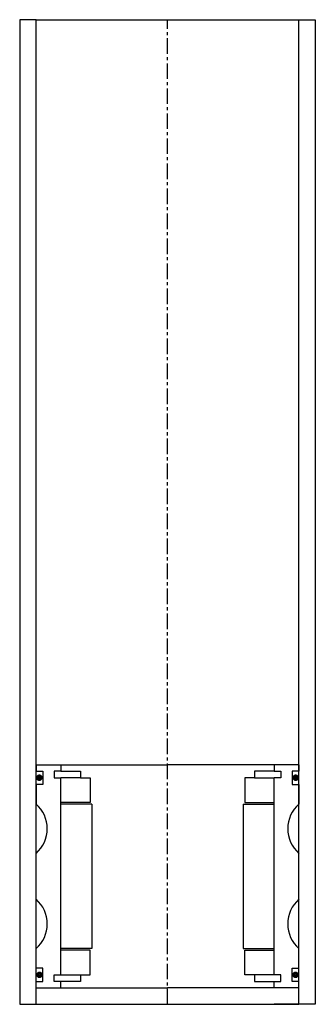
# Model space of a CAD drawing. Extents: x -45 to 45, y -10 to 290.
import ezdxf

# ---------------------------------------------------------------- set-up
doc = ezdxf.new("R2010")
doc.units = 0
doc.header["$LTSCALE"] = 0.15
doc.linetypes.add('CENTER', pattern=[50.8, 31.75, -6.35, 6.35, -6.35])
doc.layers.get('0').update_dxf_attribs({"linetype": 'CONTINUOUS'})
doc.layers.add('CENTER', color=9, linetype='CENTER')

msp = doc.modelspace()

# ---------------------------------------------------------------- linework, layer by layer
for p, q in [((-40, 290), (-45, 290)), ((-45, 290), (-45, -10)), ((-40, -10), (-40, 290)), ((-40, 290), (40, 290)), ((40, -10), (40, 290)), ((40, 290), (45, 290)), ((45, 290), (45, -10)), ((-40, 63), (-32.5, 63)), ((-40, 63), (-40, 61)), ((-32.5, 63), (0, 63)), ((-32.5, 63), (-32.5, 61)), ((32.5, 63), (0, 63)), ((32.5, 63), (32.5, 61)), ((40, 63), (32.5, 63)), ((40, 63), (40, 61)), ((-40, 61), (-38, 61)), ((-38, 61), (-38, 57)), ((-32.5, 61), (-34.5, 61)), ((-34.5, 61), (-34.5, 59)), ((-32.5, 61), (-26.5, 61)), ((-26.5, 61), (-26.5, 59)), ((32.5, 61), (26.5, 61)), ((26.5, 61), (26.5, 59)), ((32.5, 61), (34.5, 61)), ((34.5, 61), (34.5, 59)), ((40, 61), (38, 61)), ((38, 61), (38, 57)), ((-38, 57), (-40, 57)), ((-40, 57), (-40, 51)), ((-34.5, 59), (-32.5, 59)), ((-32.5, -1), (-32.5, 59)), ((-26.5, 59), (-32.5, 59)), ((-26.5, 59), (-23.5, 59)), ((-23.5, 59), (-23.5, 51.5)), ((26.5, 59), (23.5, 59)), ((23.5, 59), (23.5, 51.5)), ((26.5, 59), (32.5, 59)), ((34.5, 59), (32.5, 59)), ((32.5, -1), (32.5, 59)), ((38, 57), (40, 57)), ((40, 57), (40, 51)), ((-23.5, 51.5), (-32.5, 51.5)), ((-23, 51), (-32.5, 51)), ((-23, 51), (-23, 7)), ((23, 51), (23, 7)), ((23, 51), (32.5, 51)), ((23.5, 51.5), (32.5, 51.5)), ((-40, 22), (-40, 36)), ((40, 22), (40, 36)), ((-40, 1), (-40, 7)), ((-23, 7), (-32.5, 7)), ((-23.5, 6.5), (-32.5, 6.5)), ((-23.5, -1), (-23.5, 6.5)), ((23, 7), (32.5, 7)), ((23.5, -1), (23.5, 6.5)), ((23.5, 6.5), (32.5, 6.5)), ((40, 1), (40, 7)), ((-38, 1), (-40, 1)), ((-38, -3), (-38, 1)), ((38, -3), (38, 1)), ((38, 1), (40, 1)), ((-40, -3), (-38, -3)), ((-34.5, -3), (-34.5, -1)), ((-34.5, -1), (-32.5, -1)), ((-32.5, -3), (-34.5, -3)), ((-32.5, -1), (-26.5, -1)), ((-32.5, -5), (-32.5, -3)), ((-26.5, -3), (-32.5, -3)), ((-26.5, -1), (-26.5, -3)), ((-26.5, -1), (-23.5, -1)), ((26.5, -1), (23.5, -1)), ((32.5, -1), (26.5, -1)), ((26.5, -1), (26.5, -3)), ((26.5, -3), (32.5, -3)), ((34.5, -1), (32.5, -1)), ((32.5, -5), (32.5, -3)), ((32.5, -3), (34.5, -3)), ((34.5, -3), (34.5, -1)), ((40, -3), (38, -3)), ((-40, -5), (0, -5)), ((40, -5), (0, -5)), ((-40, -10), (-40, -8)), ((40, -10), (40, -8)), ((-45, -10), (-40, -10)), ((-40, -10), (40, -10)), ((-40, -10), (-32.5, -10)), ((40, -10), (32.5, -10)), ((45, -10), (40, -10))]:
    msp.add_line(p, q)
at = {"const_width": 0.95}
for points in [[(-38.51, 59.04, -1), (-39.56, 59.04, -1)], [(38.51, 59.04, 1), (39.56, 59.04, 1)], [(-38.45, -1.02, -1), (-39.5, -1.02, -1)], [(38.45, -1.02, 1), (39.5, -1.02, 1)]]:
    msp.add_lwpolyline(points, format="xyb", close=True, dxfattribs=at)
for centre, start, end in [((-46.61, 43.5), 311.4096, 48.5904), ((46.61, 43.5), 131.4096, 228.5904), ((-46.61, 14.5), 311.4096, 48.5904), ((46.61, 14.5), 131.4096, 228.5904)]:
    msp.add_arc(centre, 10, start, end)
at = {"layer": 'CENTER'}
for q in [(0, 290), (0, 58)]:
    msp.add_line((0, -10), q, dxfattribs=at)

doc.saveas('drawing.dxf')
